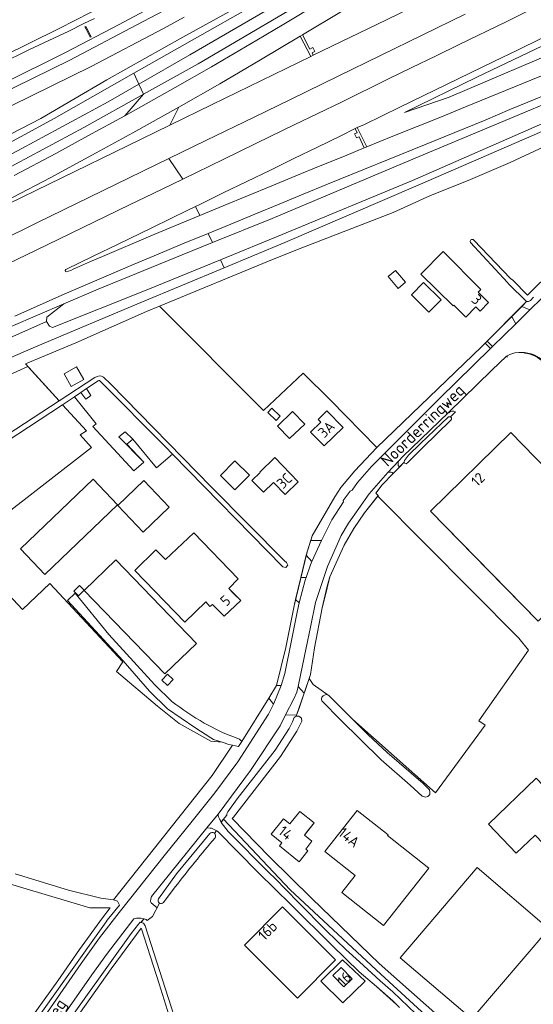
# Model space of a CAD drawing. Header units: metres. Extents: x 209813 to 223847, y 571801 to 587119.
# Tile 64 of 256: x 213571 to 213767, y 573950 to 574326. Entities that reach past the tile are written whole.
import ezdxf
from ezdxf.enums import TextEntityAlignment as Align

# ---------------------------------------------------------------- set-up
doc = ezdxf.new("R2010")
doc.units = ezdxf.units.M
for name, color, linetype, lineweight in [('B-RO-GR-GRAS-GV', 8, 'Continuous', 0), ('B-RO-GR-GROENVOORZIENING-GV', 8, 'Continuous', 0), ('B-RO-GW-TALUD_KRUIN-G', 8, 'Continuous', 0), ('B-RO-KW-KUNSTWERK_STUW-GV', 8, 'Continuous', 0), ('B-RO-OG-BEBOUWING-GV', 8, 'Continuous', 0), ('B-RO-OG-BEBOUWING-T18', 8, 'Continuous', 0), ('B-RO-OG-BEBOUWING_OVERBOUWING-GV', 8, 'Continuous', 0), ('B-RO-OG-TERREIN_ERF-GV', 8, 'Continuous', 0), ('B-RO-OG-TOPOGRAFIE-T18', 8, 'Continuous', 0), ('B-RO-OG-WEG-GV', 8, 'Continuous', 0), ('B-RO-VH-ONVERHARD-GV', 8, 'Continuous', 0), ('B-RO-VH-VERHARDING_BETONSTRAATSTEEN-GV', 8, 'Continuous', 0), ('B-RO-VH-VERHARDING_PUIN-GV', 8, 'Continuous', 0), ('B-RO-VH-VERHARDING_STRAATBAKSTEEN-GV', 8, 'Continuous', 0)]:
    doc.layers.add(name, color=color, linetype=linetype, lineweight=lineweight)
doc.styles.add('NLCS-ISO-M200-T18', font='txt', dxfattribs={"height": 0.36})

msp = doc.modelspace()

# ---------------------------------------------------------------- linework, layer by layer
at = {"layer": 'B-RO-GR-GRAS-GV', "flags": 128}
for points in [[(213951.046, 574403.161), (213932.044, 574394.028), (213880.394, 574369.014), (213832.632, 574345.835), (213787.65, 574323.723), (213745.747, 574303.728), (213718.138, 574290.303), (213735.13, 574296.118), (213782.415, 574316.266), (213826.503, 574334.959), (213881.075, 574358.188), (213881.49, 574358.384), (213879.438, 574359.262), (213877.01, 574363.027), (213877.783, 574365.117), (213934.7, 574392.679), (213952.242, 574400.982)], [(213618.338, 574297.239), (213639.198, 574308.854), (213689.508, 574338.476), (213727.379, 574361.738), (213779.633, 574394.665), (213754.592, 574381.271), (213713.49, 574356.785), (213673.58, 574334.188), (213636.077, 574312.295), (213616.548, 574301.091)], [(213282.475, 574125.489), (213334.509, 574150.916), (213355.468, 574161.424), (213381.468, 574174.386), (213404.719, 574185.498), (213431.479, 574198.699), (213452.438, 574209.646), (213470.009, 574218.705), (213499.358, 574234.194), (213529.306, 574249.763), (213564.166, 574267.741), (213595.493, 574284.519), (213618.338, 574297.239), (213616.548, 574301.091)], [(213304.574, 574076.793), (213320.948, 574083.705), (213335.457, 574090.966), (213386.07, 574113.355), (213413.162, 574125.674), (213468.984, 574151.907), (213504.91, 574168.751), (213537.179, 574183.591), (213577.908, 574201.22), (213617.254, 574217.749), (213649.132, 574231), (213647.727, 574234.024), (213619.374, 574222.399), (213583.609, 574208.218), (213582.46, 574208.681), (213581.268, 574210.515), (213538.48, 574191.527), (213506.092, 574176.693)], [(213581.268, 574210.515), (213581.354, 574212.125), (213587.863, 574217.209), (213557.509, 574204.2), (213511.399, 574183.945), (213472.587, 574165.909), (213435.227, 574148.034), (213390.795, 574126.832), (213385.347, 574124.201), (213349.792, 574107.208), (213320.603, 574093.571), (213300.853, 574084.993), (213302.155, 574082.124), (213343.161, 574100.121), (213386.838, 574120.386), (213426.596, 574139.55), (213478.894, 574164.024), (213506.092, 574176.693)], [(213546.576, 574154.411), (213586.068, 574180.163), (213574.153, 574193.221), (213543.596, 574179.403)], [(213569.231, 573999.52), (213589.643, 573993.345), (213601.977, 573990.28), (213606.916, 573989.57), (213644.548, 574037.087), (213652.318, 574048.704), (213650.987, 574048.975), (213648.44, 574049.784), (213644.017, 574050.205), (213631.915, 574056.928), (213623.644, 574063.567), (213607.97, 574076.772), (213610.415, 574080.5), (213582.579, 574110.366), (213572.146, 574100.464), (213564.818, 574108.248)], [(213572.164, 573940.068), (213585.542, 573958.701), (213593.855, 573970.673), (213602.688, 573982.742), (213605.567, 573986.627), (213597.862, 573986.631), (213449.203, 574030.871), (213432.871, 574012.124), (213433.798, 574010.301), (213449.574, 573976.64), (213472.321, 573929.058)]]:
    msp.add_lwpolyline(points, dxfattribs=at)
for points in [[(213279.26, 574132.575), (213281.384, 574127.894), (213316.869, 574145.733), (213363.474, 574168.467), (213413.912, 574193.178), (213445.967, 574209.345), (213462.081, 574218.256), (213498.441, 574237.702), (213533.085, 574255.904), (213571.797, 574276.471), (213604.809, 574294.356), (213616.548, 574301.091), (213614.602, 574305.277), (213584.168, 574287.987), (213558.308, 574274.028), (213527.906, 574258.153), (213484.757, 574235.736), (213443.635, 574214.288), (213404.788, 574194.789), (213360.86, 574173.053), (213301.216, 574143.197)], [(213601.941, 574187.534), (213601.467, 574187.88), (213601.258, 574187.901), (213600.953, 574187.814), (213596.558, 574184.816), (213598.245, 574182.232), (213596.234, 574180.803), (213594.372, 574183.333), (213591.928, 574181.675), (213600.202, 574171.389), (213599.009, 574170.358), (213614.656, 574153.45), (213618.463, 574156.778), (213608.934, 574166.41), (213611.263, 574168.315), (213614.27, 574165.556), (213623.256, 574154.564), (213629.36, 574159.849), (213626.723, 574162.542)], [(213689.222, 574067.552), (213698.365, 574058.478), (213729.881, 574030.53), (213748.95, 574056.347), (213746.457, 574057.96), (213765.472, 574084.946), (213761.712, 574089.498), (213707.854, 574143.797), (213702.748, 574137.416), (213698.735, 574131.473), (213695.07, 574125.09), (213689.54, 574112.93), (213687.58, 574105.02), (213686.65, 574101.08), (213683.74, 574085.86), (213682.09, 574075.668), (213681.58, 574074.101), (213683.234, 574071.896)], [(213573.343, 573918.482), (213577.846, 573912.333), (213597.716, 573880.784), (213614.127, 573886.719), (213644.05, 573896.876), (213634.458, 573924.949), (213624.26, 573957.601), (213617.536, 573978.597), (213617.434, 573978.808), (213605.992, 573963.338), (213582.539, 573930.166), (213579.331, 573925.199), (213575.5, 573921.02), (213573.82, 573918.24)]]:
    msp.add_lwpolyline(points, close=True, dxfattribs=at)
at = {"layer": 'B-RO-GR-GROENVOORZIENING-GV', "flags": 128}
for points in [[(213909.609, 574478.694), (213874.789, 574458.085), (213839.907, 574436.911), (213802.948, 574414.991), (213760.58, 574389.481), (213718.446, 574364.38), (213683.592, 574344.356), (213614.602, 574305.277), (213616.548, 574301.091), (213636.077, 574312.295), (213673.58, 574334.188), (213713.49, 574356.785), (213754.592, 574381.271), (213779.633, 574394.665), (213727.379, 574361.738), (213689.508, 574338.476), (213639.198, 574308.854), (213618.338, 574297.239)], [(213611.17, 574289.012), (213630.411, 574299.756), (213644.354, 574307.675), (213661.652, 574317.842), (213672.014, 574323.979), (213685.771, 574332.282), (213699.478, 574340.601), (213713.199, 574348.971), (213726.91, 574357.362), (213744.027, 574367.899), (213757.736, 574376.293), (213805.7, 574405.718), (213858.781, 574438.338), (213872.513, 574446.706), (213890.027, 574457.299), (213903.016, 574464.216), (213908.917, 574467.571), (213908.734, 574467.931), (213913.297, 574470.788), (213913.728, 574471.187)], [(213683.2, 574312.117), (213711.168, 574325.695), (213725.549, 574332.708), (213743.545, 574341.435), (213757.927, 574348.447), (213775.938, 574357.142), (213808.306, 574372.899), (213822.71, 574379.867), (213840.703, 574388.598), (213856.883, 574396.485), (213874.884, 574405.202), (213889.277, 574412.193), (213921.652, 574427.935), (213941.42, 574437.592)], [(213960.647, 574385.66), (213942.1, 574377.773), (213882.046, 574352.705), (213833.966, 574332.955), (213795.673, 574317.666), (213784.49, 574313.289), (213800.901, 574321.105), (213840.543, 574337.646), (213886.343, 574357.063), (213881.49, 574358.384), (213881.075, 574358.188), (213826.503, 574334.959), (213782.415, 574316.266), (213735.13, 574296.118), (213718.138, 574290.303), (213745.747, 574303.728), (213787.65, 574323.723), (213832.632, 574345.835), (213880.394, 574369.014), (213932.044, 574394.028), (213951.046, 574403.161)], [(213703.658, 574277.118), (213713.591, 574281.188), (213722.881, 574284.891), (213732.167, 574288.627), (213741.434, 574292.384), (213769.21, 574303.72), (213778.475, 574307.482), (213796.96, 574315.119), (213806.236, 574318.854), (213815.483, 574322.662), (213824.768, 574326.376), (213843.301, 574333.895), (213852.544, 574337.709), (213861.833, 574341.413), (213871.083, 574345.213), (213880.343, 574348.987), (213889.63, 574352.698), (213898.882, 574356.491), (213912.047, 574361.754), (213923.724, 574366.386), (213944.131, 574374.776), (213962.536, 574382.217)], [(213644.668, 574240.603), (213667.535, 574249.834), (213722.206, 574272.879), (213783.01, 574298.338), (213831.932, 574317.659), (213810.302, 574307.393), (213784.418, 574296.348), (213783.975, 574294.429), (213781.481, 574291.771), (213771.714, 574286.494), (213721.135, 574264.361), (213671.312, 574243.694), (213647.727, 574234.024), (213649.132, 574231), (213672.331, 574240.644), (213723.263, 574262.465), (213770.575, 574283.063), (213814.889, 574303.783), (213838.757, 574315.121), (213884.196, 574333.719)], [(213741.293, 574327.765), (213725.117, 574319.871), (213708.926, 574312.005), (213692.714, 574304.16), (213674.732, 574295.405), (213660.337, 574288.42), (213642.364, 574279.647), (213627.977, 574272.646)], [(213633.321, 574264.844), (213649.011, 574272.443), (213666.961, 574281.247), (213675.965, 574285.6), (213684.985, 574289.918), (213693.987, 574294.27), (213711.932, 574303.102), (213720.925, 574307.475), (213729.927, 574311.83), (213738.913, 574316.218), (213756.915, 574324.932), (213765.894, 574329.334)], [(213846.124, 574326.952), (213836.848, 574323.217), (213827.594, 574319.427), (213818.299, 574315.737), (213809.08, 574311.861), (213799.793, 574308.151), (213790.543, 574304.351), (213781.433, 574300.83), (213774.488, 574297.999), (213765.219, 574294.247), (213758.281, 574291.397), (213748.86, 574287.396), (213725.716, 574277.963), (213688.655, 574262.914), (213679.398, 574259.13), (213670.159, 574255.304), (213660.93, 574251.453), (213651.67, 574247.677), (213643.035, 574244.115)], [(213694.058, 574328.875), (213679.094, 574319.925)], [(213788.211, 574327.29), (213779.242, 574322.868), (213770.247, 574318.498), (213761.273, 574314.084), (213752.257, 574309.759), (213743.266, 574305.382), (213725.257, 574296.682), (213716.273, 574292.289), (213702.784, 574285.729), (213700.034, 574284.563)], [(213682.304, 574311.681), (213683.2, 574312.117), (213682.816, 574313.093), (213683.822, 574313.61), (213683.039, 574315.039), (213681.954, 574314.516), (213679.094, 574319.925), (213678.185, 574319.382)], [(213568.857, 574266.255), (213584.792, 574274.65), (213597.116, 574281.322), (213611.17, 574289.012), (213618.338, 574297.239), (213595.493, 574284.519), (213564.166, 574267.741)], [(213631.8, 574292.295), (213614.312, 574282.519), (213600.262, 574274.821), (213582.615, 574265.373), (213568.462, 574257.889), (213559.4, 574252.82), (213559.69, 574252.23), (213561.881, 574253.123), (213612.255, 574277.587), (213628.428, 574285.488)], [(213699.222, 574284.169), (213693.786, 574281.366), (213684.791, 574276.997), (213675.774, 574272.673), (213666.809, 574268.243), (213657.799, 574263.902), (213648.802, 574259.537), (213639.804, 574255.175), (213638.249, 574254.411)], [(213639.855, 574250.956), (213648.827, 574254.624), (213658.071, 574258.439), (213667.333, 574262.21), (213676.552, 574266.086), (213685.808, 574269.87), (213695.099, 574273.568), (213702.677, 574276.717), (213700.716, 574281.022), (213699.707, 574280.565), (213698.966, 574282.069), (213699.927, 574282.511)], [(213702.677, 574276.717), (213703.658, 574277.118), (213700.034, 574284.563), (213699.222, 574284.169), (213699.927, 574282.511)], [(213559.704, 574229.248), (213577.034, 574237.526), (213586.016, 574241.92), (213604.009, 574250.654), (213612.982, 574255.068), (213622.046, 574259.295), (213633.321, 574264.844), (213627.977, 574272.646), (213577.615, 574248.156), (213563.235, 574241.143)], [(213557.509, 574204.2), (213587.863, 574217.209), (213601.046, 574222.859), (213633.052, 574235.914), (213644.668, 574240.603), (213643.035, 574244.115), (213633.175, 574240.079), (213623.972, 574236.165), (213614.732, 574232.342), (213587.151, 574220.532), (213569.108, 574212.528)]]:
    msp.add_lwpolyline(points, dxfattribs=at)
for points in [[(213628.428, 574285.488), (213644.61, 574293.373), (213682.304, 574311.681), (213678.185, 574319.382), (213663.046, 574310.371), (213647.485, 574301.205), (213631.8, 574292.295)], [(213638.249, 574254.411), (213635.317, 574252.97), (213621.827, 574246.41), (213608.355, 574239.814), (213599.314, 574235.538), (213588.683, 574230.293), (213588.404, 574229.943), (213588.491, 574229.58), (213588.747, 574229.485), (213589.608, 574229.636), (213590.508, 574229.976), (213591.406, 574230.495), (213592.284, 574230.801), (213598.093, 574233.368), (213602.718, 574235.266), (213621.101, 574243.152), (213630.341, 574246.976), (213639.855, 574250.956)]]:
    msp.add_lwpolyline(points, close=True, dxfattribs=at)
at = {"layer": 'B-RO-GW-TALUD_KRUIN-G', "flags": 128}
for points in [[(213951.046, 574403.161), (213932.044, 574394.028), (213880.394, 574369.014), (213832.632, 574345.835), (213787.65, 574323.723), (213745.747, 574303.728), (213718.138, 574290.303)], [(213618.338, 574297.239), (213639.198, 574308.854), (213689.508, 574338.476), (213727.379, 574361.738), (213779.633, 574394.665)], [(213282.475, 574125.489), (213334.509, 574150.916), (213355.468, 574161.424), (213381.468, 574174.386), (213404.719, 574185.498), (213431.479, 574198.699), (213452.438, 574209.646), (213470.009, 574218.705), (213499.358, 574234.194), (213529.306, 574249.763), (213564.166, 574267.741), (213595.493, 574284.519), (213618.338, 574297.239)], [(213783.01, 574298.338), (213722.206, 574272.879), (213667.535, 574249.834), (213644.668, 574240.603)], [(213644.668, 574240.603), (213633.052, 574235.914), (213601.046, 574222.859), (213587.863, 574217.209)], [(213587.863, 574217.209), (213557.509, 574204.2), (213511.399, 574183.945), (213472.587, 574165.909), (213435.227, 574148.034), (213390.795, 574126.832), (213385.347, 574124.201), (213349.792, 574107.208), (213320.603, 574093.571), (213300.853, 574084.993)]]:
    msp.add_lwpolyline(points, dxfattribs=at)
at = {"layer": 'B-RO-KW-KUNSTWERK_STUW-GV', "flags": 128}
msp.add_lwpolyline([(213596.397, 574322.031), (213597.938, 574318.988), (213598.339, 574319.191), (213596.334, 574323.15), (213595.933, 574322.947)], close=True, dxfattribs=at)
at = {"layer": 'B-RO-OG-BEBOUWING-GV', "flags": 128}
for points in [[(213750.146, 574217.684), (213746.2, 574221.63), (213747.27, 574222.7), (213732.811, 574237.159), (213724.303, 574228.534), (213736.62, 574216.385), (213736.933, 574216.703), (213741.53, 574212.168), (213745.344, 574216.034), (213746.953, 574214.448)], [(213715.683, 574223.08), (213718.456, 574225.456), (213714.579, 574229.98), (213711.806, 574227.604)], [(213732.046, 574218.691), (213725.377, 574225.361), (213720.716, 574220.701), (213727.385, 574214.031)], [(213595.502, 574188.278), (213592.737, 574193.203), (213587.973, 574190.528), (213590.738, 574185.603)], [(213665.827, 574175.722), (213669.032, 574172.687), (213670.613, 574174.357), (213667.408, 574177.392)], [(213675.301, 574176.109), (213669.522, 574170.544), (213674.16, 574165.728), (213679.939, 574171.293)], [(213694.604, 574169.941), (213688.358, 574176.329), (213685.032, 574173.076), (213686.062, 574172.023), (213682.215, 574168.262), (213687.431, 574162.927)], [(213749.913, 574115.602), (213769.1, 574095.999), (213814.659, 574140.591), (213787.54, 574168.298), (213772.674, 574153.748), (213758.688, 574168.038), (213727.97, 574138.02)], [(213653.297, 574146.166), (213658.836, 574151.768), (213653.293, 574157.249), (213647.754, 574151.647)], [(213662.869, 574152.776), (213659.783, 574149.782), (213664.159, 574145.256), (213667.96, 574148.95), (213672.44, 574144.34), (213677.49, 574149.2), (213668.46, 574158.48), (213662.73, 574152.92)], [(213571.277, 574123.623), (213580.601, 574113.891), (213608.363, 574140.49), (213599.039, 574150.222)], [(213608.52, 574140.172), (213618.194, 574130.035), (213628.169, 574139.554), (213618.495, 574149.691)], [(213655.558, 574103.931), (213650.951, 574108.467), (213654.531, 574112.168), (213637.518, 574129.772), (213626.718, 574119.552), (213623.093, 574123.335), (213615.047, 574115.356), (213634.08, 574095.713), (213642.103, 574103.458), (213643.733, 574101.598), (213644.754, 574102.448), (213649.166, 574097.968)], [(213638.601, 574087.571), (213607.759, 574119.43), (213595.683, 574107.739), (213626.525, 574075.88)], [(213595.604, 574107.875), (213593.81, 574109.632), (213591.705, 574107.482), (213593.499, 574105.725)], [(213625.379, 574073.485), (213627.543, 574071.508), (213629.611, 574073.771), (213627.447, 574075.748)], [(213768.424, 574036.072), (213750.123, 574018.499), (213760.763, 574007.437), (213767.968, 574014.356), (213792.203, 573989.098), (213803.285, 573999.739)], [(213680.919, 574015.697), (213683.54, 574018.995), (213678.046, 574023.381), (213674.311, 574018.668), (213671.849, 574020.619), (213667.155, 574014.713), (213671.256, 574011.453), (213670.265, 574010.21), (213677.857, 574004.15), (213681.167, 574008.303), (213680.307, 574008.989), (213682.695, 574011.985), (213679.803, 574014.293)], [(213727.36, 574001.676), (213711.603, 574014.191), (213711.79, 574014.426), (213699.982, 574023.778), (213687.566, 574008.112), (213699.228, 573998.866), (213694.093, 573992.392), (213709.994, 573979.778)], [(213745.809, 574001.934), (213716.435, 573967.53), (213743.846, 573944.126), (213773.22, 573978.53)], [(213691.751, 573966.754), (213671.45, 573986.963), (213656.928, 573972.348), (213677.229, 573952.14)], [(213698.043, 573959.52), (213693.817, 573963.824), (213690.689, 573960.752), (213694.914, 573956.449)]]:
    msp.add_lwpolyline(points, close=True, dxfattribs=at)
at = {"layer": 'B-RO-OG-BEBOUWING_OVERBOUWING-GV', "flags": 128}
msp.add_lwpolyline([(213594.372, 574183.333), (213596.234, 574180.803), (213598.245, 574182.232), (213596.558, 574184.816)], close=True, dxfattribs=at)
msp.add_lwpolyline([(213594.372, 574183.333), (213596.234, 574180.803), (213598.245, 574182.232), (213596.558, 574184.816)], close=True, dxfattribs=at)
at = {"layer": 'B-RO-OG-TERREIN_ERF-GV', "flags": 128}
for points in [[(213564.033, 574327.562), (213562.935, 574325.388), (213558.223, 574323.142), (213561.741, 574315.635), (213561.238, 574311.809), (213543.573, 574302.862), (213542.129, 574300.722), (213586.109, 574322.295), (213610.11, 574334.64)], [(213744.522, 574241.54), (213758.626, 574226.873), (213759.467, 574226.248), (213765.053, 574220.571), (213814.723, 574269.546), (213816.277, 574271.221), (213816.35, 574271.632), (213816.299, 574272.062), (213813.921, 574275.278), (213806.883, 574285.824), (213803.656, 574291.101), (213802.94, 574291.703), (213802.416, 574291.722), (213801.345, 574291.174), (213758.471, 574271.198), (213742.402, 574264.333), (213727.967, 574258.519), (213713.722, 574252.111), (213678.842, 574238.563), (213667.585, 574234.102), (213624.415, 574216.294)], [(213624.415, 574216.294), (213664.24, 574176.54), (213679.41, 574190.71), (213689.8, 574180.45), (213707.466, 574162.312), (213747.44, 574200.81), (213764.646, 574218.082), (213757.823, 574224.853), (213757.418, 574225.346), (213743.322, 574240.626)], [(213624.415, 574216.294), (213619.513, 574214.272), (213592.41, 574202.287), (213573.207, 574194.258), (213586.068, 574180.163), (213599.727, 574189.085), (213600.603, 574189.523), (213601.497, 574189.677), (213602.272, 574189.643), (213603.1, 574189.264), (213605.702, 574186.627), (213644.3, 574147.146), (213672.276, 574119.112), (213672.928, 574118.488), (213673.487, 574117.418), (213672.727, 574116.573), (213671.54, 574116.763), (213629.36, 574159.849), (213623.256, 574154.564), (213614.27, 574165.556), (213611.898, 574163.658), (213618.463, 574156.778), (213614.656, 574153.45), (213599.009, 574170.358), (213600.202, 574171.389), (213591.928, 574181.675), (213587.4, 574178.703), (213596.55, 574168.675), (213594.186, 574167.17), (213598.472, 574162.351), (213560.616, 574133.043)], [(213757.45, 574196.84), (213757.119, 574197.22), (213751.447, 574191.862), (213734.95, 574175.7), (213735.07, 574175.59)], [(213737.607, 574175.922), (213735.66, 574174.029), (213736.027, 574173.631), (213736.027, 574173.15), (213735.783, 574172.784), (213725.057, 574162.335), (213719.367, 574156.598), (213718.739, 574156.052), (213718.023, 574156.347), (213717.93, 574156.743), (213709.59, 574148.15), (213707.111, 574144.96), (213708.033, 574144.021), (213707.854, 574143.797), (213761.712, 574089.498), (213765.472, 574084.946), (213746.457, 574057.96), (213748.95, 574056.347), (213729.881, 574030.53), (213698.365, 574058.478), (213704.195, 574052.692), (213711.49, 574045.849), (213725.177, 574034.072), (213727.043, 574032.309), (213727.634, 574031.596), (213727.799, 574030.721), (213727.696, 574029.841), (213727.013, 574029.068), (213726.054, 574028.843), (213724.817, 574029.18), (213720.275, 574033.403), (213709.122, 574043.053), (213693.473, 574058.547), (213686.685, 574065.312), (213686.446, 574065.657), (213686.353, 574066.147), (213686.481, 574066.962), (213687.024, 574067.557), (213687.772, 574067.918), (213688.475, 574067.978), (213689.222, 574067.552), (213683.234, 574071.896), (213681.58, 574074.101), (213677.926, 574063.258), (213676.636, 574059.722), (213676.769, 574059.811), (213677.709, 574059.811), (213678.75, 574059.059), (213678.803, 574057.822), (213676.905, 574054.04), (213670.695, 574044.366), (213652.683, 574021.248), (213652.193, 574020.738)], [(213641.572, 574057.105), (213648.766, 574053.395), (213655.07, 574051.029), (213655.935, 574050.137), (213666.25, 574066.66), (213669.21, 574071.43), (213672.72, 574085.92), (213675.89, 574101.88), (213680.84, 574122.54), (213682.77, 574128.61), (213691.51, 574143.526), (213693.767, 574147.085), (213699.04, 574153.4), (213707.466, 574162.312)], [(213564.818, 574108.248), (213572.146, 574100.464), (213582.579, 574110.366), (213610.415, 574080.5), (213607.97, 574076.772), (213623.644, 574063.567), (213631.915, 574056.928), (213644.017, 574050.205), (213648.44, 574049.784), (213645.128, 574050.837), (213644.028, 574051.44), (213638.009, 574055.481), (213627.475, 574062.609), (213620.682, 574069.278), (213610.553, 574080.874), (213596.916, 574095.664), (213589.346, 574103.9), (213592.203, 574106.683), (213605.039, 574090.961), (213622.684, 574071.745), (213629.142, 574065.301)], [(213652.193, 574020.738), (213666.508, 574006.042), (213682.624, 573990.177), (213708.35, 573965.319), (213744.306, 573933.455)], [(213716.158, 573948.549), (213713.594, 573951.062), (213707.34, 573956.597), (213700.808, 573962.127), (213690.446, 573972.154), (213674.708, 573987.694), (213662.32, 574000), (213646.62, 574015.84), (213646.275, 574016.021), (213645.427, 574015.055)], [(213630.491, 573994.608), (213625.929, 573988.611)], [(213624.484, 573988.386), (213621.76, 573983.24), (213619.707, 573981.786), (213619.355, 573982.077), (213618.531, 573982.395), (213617.347, 573981.006), (213618.298, 573980.768), (213618.998, 573979.753), (213640.037, 573914.306), (213646.454, 573896.322)], [(213694.499, 573950.306), (213686.149, 573958.536), (213694.381, 573966.738)], [(213694.499, 573950.306), (213703.012, 573958.514), (213694.381, 573966.738)]]:
    msp.add_lwpolyline(points, dxfattribs=at)
for points in [[(213746.2, 574221.63), (213750.146, 574217.684), (213746.953, 574214.448), (213745.344, 574216.034), (213741.53, 574212.168), (213736.933, 574216.703), (213736.62, 574216.385), (213724.303, 574228.534), (213732.811, 574237.159), (213747.27, 574222.7)], [(213714.579, 574229.98), (213718.456, 574225.456), (213715.683, 574223.08), (213711.806, 574227.604)], [(213720.716, 574220.701), (213725.377, 574225.361), (213732.046, 574218.691), (213727.385, 574214.031)], [(213670.613, 574174.357), (213669.032, 574172.687), (213665.827, 574175.722), (213667.408, 574177.392)], [(213669.522, 574170.544), (213675.301, 574176.109), (213679.939, 574171.293), (213674.16, 574165.728)], [(213687.431, 574162.927), (213682.215, 574168.262), (213686.062, 574172.023), (213685.032, 574173.076), (213688.358, 574176.329), (213694.604, 574169.941)], [(213787.54, 574168.298), (213814.659, 574140.591), (213769.1, 574095.999), (213727.97, 574138.02), (213758.688, 574168.038), (213772.674, 574153.748)], [(213647.754, 574151.647), (213653.293, 574157.249), (213658.836, 574151.768), (213653.297, 574146.166)], [(213672.44, 574144.34), (213667.96, 574148.95), (213664.159, 574145.256), (213659.783, 574149.782), (213662.869, 574152.776), (213662.73, 574152.92), (213668.46, 574158.48), (213677.49, 574149.2)], [(213608.363, 574140.49), (213580.601, 574113.891), (213571.277, 574123.623), (213599.039, 574150.222)], [(213628.169, 574139.554), (213618.194, 574130.035), (213608.52, 574140.172), (213618.495, 574149.691)], [(213652.786, 574106.542), (213655.558, 574103.931), (213649.166, 574097.968), (213644.754, 574102.448), (213643.733, 574101.598), (213642.103, 574103.458), (213634.08, 574095.713), (213615.047, 574115.356), (213623.093, 574123.335), (213626.718, 574119.552), (213637.518, 574129.772), (213654.531, 574112.168), (213650.951, 574108.467)], [(213595.683, 574107.739), (213607.759, 574119.43), (213638.601, 574087.571), (213626.525, 574075.88)], [(213591.705, 574107.482), (213593.81, 574109.632), (213595.604, 574107.875), (213593.499, 574105.725)], [(213629.611, 574073.771), (213627.543, 574071.508), (213625.379, 574073.485), (213627.447, 574075.748)], [(213678.046, 574023.381), (213683.54, 574018.995), (213679.803, 574014.293), (213682.695, 574011.985), (213680.307, 574008.989), (213681.167, 574008.303), (213677.857, 574004.15), (213670.265, 574010.21), (213671.256, 574011.453), (213667.155, 574014.713), (213671.849, 574020.619), (213674.311, 574018.668)], [(213711.79, 574014.426), (213711.603, 574014.191), (213727.36, 574001.676), (213709.994, 573979.778), (213694.093, 573992.392), (213699.228, 573998.866), (213687.566, 574008.112), (213699.982, 574023.778)], [(213743.846, 573944.126), (213716.435, 573967.53), (213745.809, 574001.934), (213773.22, 573978.53)], [(213656.928, 573972.348), (213671.45, 573986.963), (213691.751, 573966.754), (213677.229, 573952.14)], [(213690.689, 573960.752), (213693.817, 573963.824), (213698.043, 573959.52), (213694.914, 573956.449)]]:
    msp.add_lwpolyline(points, close=True, dxfattribs=at)
at = {"layer": 'B-RO-OG-TERREIN_ERF-GV'}
for points in [[(213771.37, 574194.63, 0.1946005), (213763.97, 574198.35)], [(213735.07, 574175.59, -0.4139556), (213737.607, 574175.922)], [(213629.142, 574065.301, 0.0242925), (213641.572, 574057.105)], [(213645.427, 574015.055, -0.3920309), (213645.689, 574013.285)], [(213645.689, 574013.285, 0.0120124), (213630.491, 573994.608)], [(213625.929, 573988.611, -0.3483797), (213624.484, 573988.386)]]:
    msp.add_lwpolyline(points, format="xyb", dxfattribs=at)
msp.add_arc((213743.926, 574241.078), 0.754, 37.75479, 217.72396, dxfattribs=at)
msp.add_arc((213743.926, 574241.078), 0.754, 37.75479, 217.72396, dxfattribs=at)
at = {"layer": 'B-RO-OG-WEG-GV', "flags": 128}
for points in [[(213307.714, 574149.37), (213360.211, 574175.623), (213414.7, 574203.056), (213459.258, 574225.775), (213506.904, 574250.092), (213564.035, 574280.16), (213579.132, 574288.027), (213604.274, 574302.731), (213633.323, 574319.069), (213668.986, 574338.748)], [(213610.11, 574334.64), (213586.109, 574322.295), (213542.129, 574300.722), (213540.752, 574298.683), (213542.03, 574296.11), (213543.32, 574294.48), (213544.36, 574293.64), (213545.85, 574292.6), (213546.47, 574292.34), (213547.1, 574292.25), (213548.24, 574291.99), (213549.63, 574291.87), (213551.07, 574291.86), (213551.79, 574291.91), (213552.31, 574291.99), (213553.22, 574292.22), (213554.55, 574292.84), (213590.23, 574310.27), (213615.79, 574323.7), (213636.44, 574334.75)], [(213633.92, 574326.72), (213625.93, 574322.31), (213598.32, 574307.8), (213568.01, 574292.94), (213534.02, 574276.5), (213472.32, 574246.49), (213440.13, 574230.88), (213406.53, 574214.56), (213366.34, 574194.99), (213328.56, 574176.62)], [(213620.79, 574330.12), (213608.79, 574323.7), (213588.74, 574313.3), (213564.5, 574301.25), (213548.99, 574294.3), (213548.11, 574294.34), (213547.63, 574294.4), (213547.2, 574294.51), (213546.61, 574294.73), (213545.48, 574296.63), (213545.34, 574297.11), (213545.29, 574297.59), (213545.28, 574297.99), (213545.32, 574298.74), (213545.47, 574299.23), (213546.07, 574299.71), (213552.76, 574303.5), (213574.54, 574314.22), (213589.85, 574321.35), (213595.547, 574324.208), (213599.63, 574326.17)], [(213767.403, 574219.803), (213766.25, 574218.462), (213765.466, 574218.082), (213764.683, 574218.082), (213762.857, 574216.252), (213765.995, 574214.862), (213770.48, 574219.25)], [(213735.07, 574175.59), (213734.95, 574175.7), (213717.31, 574158.83), (213715.848, 574157.276), (213715.667, 574156.568), (213715.696, 574155.464), (213715.856, 574155.188), (213716.112, 574154.87), (213717.93, 574156.743), (213717.887, 574156.925), (213718.059, 574157.385), (213719.658, 574159.412), (213724.234, 574163.913), (213734.949, 574174.057), (213735.66, 574174.029), (213737.607, 574175.922)], [(213578.17, 573941.77), (213594.48, 573965.34), (213601.55, 573975.09), (213609, 573984.77), (213626.73, 574007.03), (213636.93, 574019.69), (213645.59, 574030.48), (213654.4, 574042.33), (213666.06, 574060.52), (213668.027, 574064.313), (213666.25, 574066.66), (213655.935, 574050.137), (213654.614, 574048.237), (213652.318, 574048.704), (213644.548, 574037.087), (213606.916, 573989.57), (213608.375, 573989.084), (213609.129, 573987.575), (213604.39, 573981.845), (213604.024, 573981.18), (213588.467, 573959.414), (213567.534, 573929.92)], [(213744.988, 573928.304), (213708.99, 573961.236), (213674.391, 573993.416), (213648.894, 574020.466), (213648.03, 574019.22), (213650.64, 574015.78), (213666.36, 573999.999), (213668.521, 573997.858), (213677.384, 573988.74), (213688.282, 573977.782), (213695.685, 573970.709), (213700.85, 573965.941), (213708.834, 573958.753), (213713.601, 573954.49), (213722.383, 573946.141)], [(213645.427, 574015.055), (213646.275, 574016.021), (213645.36, 574016.48), (213644.78, 574016.68), (213644.26, 574016.93), (213643.86, 574017), (213642.577, 574017.075), (213621.338, 573990.853), (213621.109, 573990.05), (213621.028, 573988.958), (213621.313, 573988.423), (213623.54, 573986.602), (213624.484, 573988.386)], [(213624.093, 573990.071), (213630.887, 573999.562), (213643.631, 574014.914)]]:
    msp.add_lwpolyline(points, dxfattribs=at)
for points in [[(213760.612, 574209.595), (213759.401, 574211.833), (213758.914, 574212.303), (213749.606, 574202.98), (213751.682, 574200.858)], [(213707.466, 574162.312), (213699.04, 574153.4), (213693.767, 574147.085), (213691.51, 574143.526), (213682.77, 574128.61), (213682.225, 574126.896), (213686.324, 574126.896), (213690.31, 574134.78), (213694.768, 574141.644), (213694.612, 574142.148), (213697.336, 574145.709), (213698.016, 574146.099), (213700.08, 574148.93), (213705.45, 574155.11), (213731.53, 574181.14), (213750.948, 574200.14), (213748.881, 574202.253), (213747.44, 574200.81)], [(213711.684, 574152.852), (213704.58, 574144.64), (213696.65, 574133.43), (213693.91, 574128.73), (213688.67, 574116.9), (213684.04, 574103.12), (213682.11, 574093.74), (213680.55, 574085.79), (213677.56, 574071.74), (213677.398, 574071.064), (213679.761, 574068.507), (213682.09, 574075.668), (213683.74, 574085.86), (213686.65, 574101.08), (213688.58, 574109.36), (213689.54, 574112.93), (213695.07, 574125.09), (213698.735, 574131.473), (213702.748, 574137.416), (213708.033, 574144.021), (213707.111, 574144.96), (213709.59, 574148.15), (213713.79, 574152.477), (213713.417, 574152.762), (213712.966, 574152.893), (213712.429, 574152.966)], [(213680.535, 574121.265), (213678.5, 574112.773), (213680.434, 574112.773), (213682.11, 574117.58), (213682.697, 574118.878)], [(213669.21, 574071.43), (213670.895, 574071.521), (213672.34, 574076.04), (213674.93, 574088.64), (213677.17, 574100.17), (213677.83, 574103.025), (213676.457, 574104.247), (213675.89, 574101.88), (213672.72, 574085.92)], [(213650.128, 574021.943), (213650.237, 574022.507), (213650.528, 574023.247), (213654.176, 574028.144), (213668.612, 574046.715), (213674.052, 574055.015), (213675.299, 574057.595), (213675.926, 574059.249), (213676.636, 574059.722), (213676.788, 574060.139), (213672.66, 574060.224), (213670.54, 574056.01), (213659.25, 574038.95), (213646.81, 574022.29), (213646.82, 574021.86), (213647, 574021.28), (213647.32, 574020.52), (213647.96, 574019.348)], [(213579.331, 573925.199), (213578.655, 573924.63), (213577.612, 573925.144), (213577.687, 573926.653), (213613.607, 573976.716), (213616.392, 573980.371), (213617.09, 573981.07), (213617.347, 573981.006), (213618.465, 573982.421), (213617.292, 573982.571), (213615.714, 573982.633), (213614.638, 573982.31), (213604.55, 573969.22), (213598.58, 573960.96), (213585.35, 573941.97), (213573.03, 573923.35), (213575.5, 573921.02)]]:
    msp.add_lwpolyline(points, close=True, dxfattribs=at)
at = {"layer": 'B-RO-OG-WEG-GV'}
for points in [[(213643.631, 574014.914, -0.395975), (213645.427, 574015.055)], [(213624.484, 573988.386, -0.4390367), (213624.093, 573990.071)]]:
    msp.add_lwpolyline(points, format="xyb", dxfattribs=at)
at = {"layer": 'B-RO-VH-ONVERHARD-GV', "flags": 128}
msp.add_lwpolyline([(213587.4, 574178.703), (213548.686, 574153.346), (213547.569, 574152.633), (213546.723, 574152.375), (213546.186, 574153.091), (213546.156, 574153.898), (213542.535, 574151.53), (213549.43, 574144.437), (213560.616, 574133.043), (213598.472, 574162.351), (213594.186, 574167.17), (213596.55, 574168.675)], close=True, dxfattribs=at)
at = {"layer": 'B-RO-VH-VERHARDING_BETONSTRAATSTEEN-GV', "flags": 128}
msp.add_lwpolyline([(213819.405, 574149.217), (213819.711, 574149.283), (213805.126, 574163.739), (213771.052, 574195.448), (213769.637, 574196.598), (213767.833, 574197.625), (213766.489, 574198.173), (213763.89, 574198.634), (213761.732, 574198.598), (213760.211, 574198.439), (213758.301, 574197.802), (213757.119, 574197.22), (213757.45, 574196.84)], dxfattribs=at)
for points in [[(213711.684, 574152.852), (213712.429, 574152.966), (213712.966, 574152.893), (213713.417, 574152.762), (213713.79, 574152.477), (213716.112, 574154.87), (213715.856, 574155.188), (213715.696, 574155.464), (213715.667, 574156.568), (213715.848, 574157.276)], [(213686.324, 574126.896), (213682.225, 574126.896), (213680.84, 574122.54), (213680.535, 574121.265), (213682.697, 574118.878)], [(213670.895, 574071.521), (213669.21, 574071.43), (213666.25, 574066.66), (213668.027, 574064.313), (213668.15, 574064.55)], [(213679.761, 574068.507), (213677.398, 574071.064), (213676.87, 574068.95), (213675.73, 574066.37), (213672.66, 574060.224), (213676.788, 574060.139)]]:
    msp.add_lwpolyline(points, close=True, dxfattribs=at)
at = {"layer": 'B-RO-VH-VERHARDING_PUIN-GV', "flags": 128}
for points in [[(213758.914, 574212.303), (213759.401, 574211.833), (213760.612, 574209.595), (213765.995, 574214.862), (213762.857, 574216.252)], [(213677.83, 574103.025), (213680.07, 574111.73), (213680.434, 574112.773), (213678.5, 574112.773), (213676.457, 574104.247)]]:
    msp.add_lwpolyline(points, close=True, dxfattribs=at)
at = {"layer": 'B-RO-VH-VERHARDING_STRAATBAKSTEEN-GV', "flags": 128}
msp.add_lwpolyline([(213748.881, 574202.253), (213750.948, 574200.14), (213751.682, 574200.858), (213749.606, 574202.98)], close=True, dxfattribs=at)
msp.add_lwpolyline([(213722.383, 573946.141), (213713.601, 573954.49), (213708.834, 573958.753), (213700.85, 573965.941), (213695.685, 573970.709), (213688.282, 573977.782), (213677.384, 573988.74), (213668.521, 573997.858), (213666.36, 573999.999), (213650.64, 574015.78), (213648.03, 574019.22), (213647.32, 574020.52), (213647, 574021.28), (213646.82, 574021.86), (213646.81, 574022.29), (213642.577, 574017.075), (213643.86, 574017), (213644.26, 574016.93), (213644.78, 574016.68), (213645.36, 574016.48), (213646.62, 574015.84), (213662.32, 574000), (213674.708, 573987.694), (213690.446, 573972.154), (213700.808, 573962.127), (213707.34, 573956.597), (213715.041, 573949.617)], dxfattribs=at)

# ---------------------------------------------------------------- texts
at = {"layer": 'B-RO-OG-BEBOUWING-T18', "style": 'NLCS-ISO-M200-T18'}
for s, rotation, p in [('3', 315.4, (213745.702, 574218.875)), ('3A', 44.4, (213688.221, 574169.294)), ('12', 44.3, (213746.125, 574150.168)), ('3C', 43.9, (213672.191, 574149.652)), ('5', 43, (213649.633, 574103.874)), ('14', 321.5, (213672.633, 574015.177)), ('14A', 321.6, (213696.909, 574013.46)), ('16b', 45.1, (213665.76, 573977.843)), ('16', 44.5, (213695.056, 573959.434))]:
    msp.add_text(s, height=4, rotation=rotation, dxfattribs=at).set_placement(p, align=Align.MIDDLE)
at = {"layer": 'B-RO-OG-TOPOGRAFIE-T18', "style": 'NLCS-ISO-M200-T18'}
for rotation, p in [(44.1, (213725.461, 574170.362)), (56.5, (213576.311, 573933.43))]:
    msp.add_text('Noorderringweg', height=4.5, rotation=rotation, dxfattribs=at).set_placement(p, align=Align.MIDDLE)

doc.saveas('drawing.dxf')
